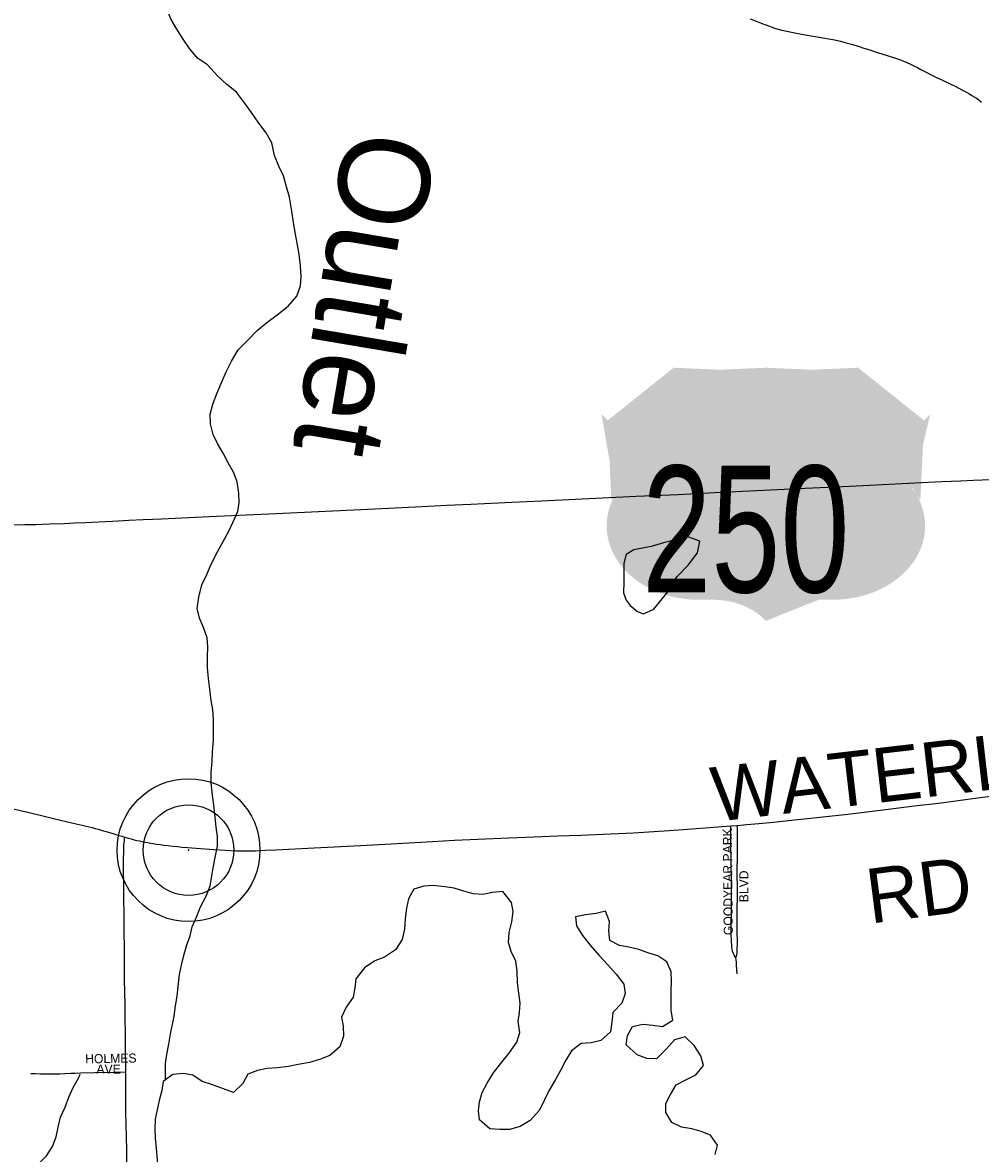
# Model space of a CAD drawing. Header units: feet. Extents: x 2113747 to 29971100, y 960708 to 6252803.
# Tile 10 of 256: x 2278662 to 2283929, y 1100993 to 1107212. Entities that reach past the tile are written whole.
import ezdxf

# ---------------------------------------------------------------- set-up
doc = ezdxf.new("R2010")
doc.units = ezdxf.units.FT
doc.header["$MEASUREMENT"] = 0
for name, color, linetype in [('0_Xref', 7, 'Continuous'), ('GM_X_County_Road', 3, 'Continuous'), ('GM_X_County_Road_Text', 3, 'Continuous'), ('GM_X_Major_Lake', 5, 'Continuous'), ('GM_X_Minor_Lake', 5, 'Continuous'), ('GM_X_Minor_River', 5, 'Continuous'), ('GM_X_Minor_River_Text', 5, 'Continuous'), ('GM_X_Township_Road', 4, 'Continuous'), ('GM_X_Township_Subdivision', 4, 'Continuous'), ('GM_X_Township_Subdivision_Text', 4, 'Continuous'), ('GM_X_Unincorporated', 1, 'Continuous'), ('GM_X_Unincorporated_Location', 2, 'Continuous'), ('GM_X_US_Location', 7, 'Continuous'), ('GM_X_US_Route', 1, 'Continuous'), ('GM_X_US_Shield', 7, 'Continuous')]:
    doc.layers.add(name, color=color, linetype=linetype)
doc.styles.add('Styledgn030', font='dgn030.shx')
doc.styles.add('Styledgn031', font='dgn031.shx')

# ---------------------------------------------------------------- blocks, each defined once
blk = doc.blocks.new('M1-H4_34')
at = {"layer": 'GM_X_US_Shield', "linetype": 'Continuous', "true_color": 0x1e0000}
h = blk.add_hatch(color=18, dxfattribs=at)
edge = h.paths.add_edge_path(flags=0)
edge.add_line((-508.4680158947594, 667.091177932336), (-508.4680158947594, 667.0911779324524))
edge.add_line((-508.4680158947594, 667.0911779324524), (-871.017569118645, 377.0515353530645))
edge.add_ellipse((-1286.789338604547, 144.1422748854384), major_axis=(507.5693745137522, -5.275790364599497e-14), ratio=0.8000000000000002, start_angle=334.5471236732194, end_angle=395.0009291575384, ccw=False)
edge.add_line((-828.4851254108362, -30.36763197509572), (-828.4851254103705, -30.36763197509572))
edge.add_ellipse((-369.1022995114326, -203.0529443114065), major_axis=(507.5693745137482, 8.243422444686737e-16), ratio=0.8000000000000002, start_angle=-205.1680805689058, end_angle=-89.36173636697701)
edge.add_line((-363.4481941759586, -609.0832494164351), (-290.9382835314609, -609.0832494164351))
edge.add_ellipse((-290.9382839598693, -899.122891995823), major_axis=(-362.549553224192, 5.360414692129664e-07), ratio=0.7999999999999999, start_angle=216.8698977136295, end_angle=270, ccw=False)
edge.add_line((-0.898641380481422, -725.0991066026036), (-0.8986413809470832, -725.0991066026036))
edge.add_ellipse((289.1410011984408, -899.122891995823), major_axis=(-362.549553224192, -5.360414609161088e-07), ratio=0.7999999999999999, start_angle=270, end_angle=323.13010228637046, ccw=False)
edge.add_line((289.1410007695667, -609.0832494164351), (361.6509114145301, -609.0832494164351))
edge.add_ellipse((367.3050167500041, -203.0529443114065), major_axis=(-507.5693745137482, 6.215932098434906e-14), ratio=0.8000000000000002, start_angle=89.361736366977, end_angle=205.1680805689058)
edge.add_ellipse((1284.992055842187, 144.1422748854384), major_axis=(-507.5693745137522, 6.215932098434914e-14), ratio=0.8000000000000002, start_angle=324.9990708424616, end_angle=385.4528763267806, ccw=False)
edge.add_line((869.2202863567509, 377.0515353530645), (506.6707331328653, 667.0911779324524))
edge.add_line((506.6707331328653, 667.0911779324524), (506.6707331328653, 667.0911779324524))
edge.add_ellipse((252.8860458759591, 874.2209128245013), major_axis=(-362.5495532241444, -2.054038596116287e-13), ratio=0.8000000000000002, start_angle=405.57299599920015, end_angle=494.42700400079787, ccw=False)
edge.add_line((-0.8986413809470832, 667.0911779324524), (-0.8986413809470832, 667.091177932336))
edge.add_ellipse((-254.6833286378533, 874.2209128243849), major_axis=(-362.5495532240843, -2.054038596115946e-13), ratio=0.8, start_angle=405.5729959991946, end_angle=494.4270040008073, ccw=False)
at = {"layer": 'GM_X_US_Shield', "color": 9, "linetype": 'Continuous', "lineweight": 13, "insert": (-111.3720996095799, -577.7589680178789), "char_height": 696.0951421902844, "attachment_point": 8, "line_spacing_factor": 0.8, "style": 'Styledgn030'}
blk.add_mtext('{\\Fdgn000|c0;\\W0.73387;\\C9;250}', dxfattribs=at)
blk = doc.blocks.new('Unicorp47')
at = {"layer": 'GM_X_Unincorporated'}
for radius in [392.8488348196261, 249.0278639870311]:
    blk.add_circle((-4.656612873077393e-10, 0), radius, dxfattribs=at)
blk = doc.blocks.new('POR')
at = {"layer": 'GM_X_County_Road', "flags": 128}
for points in [[(2278578.152808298, 1102895.727274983), (2278698.165691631, 1102867.54491665), (2278773.526433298, 1102850.058074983), (2278825.199558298, 1102837.42686665), (2278870.343824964, 1102826.567308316), (2278901.150849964, 1102819.185433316), (2278955.875149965, 1102806.554224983), (2278989.306841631, 1102798.713033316), (2279010.993149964, 1102793.496508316), (2279028.808074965, 1102789.165808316), (2279043.998333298, 1102785.228808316), (2279060.500924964, 1102780.898108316), (2279077.856533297, 1102776.10809165), (2279100.002158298, 1102769.579233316), (2279121.721274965, 1102763.050374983), (2279140.389216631, 1102757.40734165), (2279157.744824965, 1102752.190816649), (2279175.100433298, 1102746.974291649), (2279190.750008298, 1102742.184274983), (2279207.252599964, 1102737.394258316), (2279224.837866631, 1102732.308966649)], [(2283698.713433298, 1102919.939824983), (2283914.493841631, 1102949.401708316), (2284145.530124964, 1102979.224483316), (2284321.743683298, 1103002.223124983)], [(2282592.908558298, 1102797.17104165), (2282645.598741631, 1102801.272083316), (2282711.609108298, 1102806.882308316), (2282792.350416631, 1102815.543708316), (2282890.939458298, 1102826.370458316), (2283046.385341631, 1102842.34811665), (2283200.092383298, 1102859.638108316), (2283408.523724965, 1102884.309974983), (2283565.281941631, 1102904.224633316), (2283698.713433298, 1102919.939824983)], [(2281335.758841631, 1102728.339158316), (2281475.817616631, 1102734.08061665), (2281603.901349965, 1102738.772208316), (2281732.444399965, 1102743.070099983), (2281894.845649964, 1102749.959849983), (2282021.617049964, 1102756.849599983), (2282133.230999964, 1102763.312841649), (2282217.449991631, 1102768.92306665), (2282294.319916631, 1102774.073974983), (2282487.101683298, 1102788.345599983), (2282556.589733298, 1102794.119866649)], [(2282556.589733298, 1102794.119866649), (2282590.447933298, 1102796.974191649), (2282592.908558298, 1102797.17104165)], [(2279229.168566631, 1101441.46509165), (2279228.413974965, 1101579.981874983), (2279225.100333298, 1101810.690074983), (2279222.934983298, 1101948.189799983), (2279221.688266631, 1102031.555774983), (2279219.621341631, 1102302.060483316), (2279218.801133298, 1102400.190208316), (2279217.948116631, 1102477.913149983), (2279217.554416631, 1102547.368391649), (2279217.587224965, 1102585.590099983), (2279217.587224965, 1102622.925983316), (2279218.046541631, 1102640.740908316), (2279218.046541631, 1102660.26186665), (2279218.473049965, 1102675.484933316), (2279219.358874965, 1102688.050524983), (2279220.244699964, 1102701.534749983), (2279221.557033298, 1102713.673833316), (2279222.836558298, 1102722.368041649), (2279224.837866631, 1102732.308966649)], [(2279224.837866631, 1102732.308966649), (2279243.276149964, 1102726.961208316), (2279259.319424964, 1102722.597699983), (2279276.281333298, 1102718.266999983), (2279290.585766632, 1102714.78931665), (2279304.069991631, 1102711.73814165), (2279319.260249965, 1102708.260458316), (2279336.189349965, 1102704.782774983), (2279350.067274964, 1102702.19091665), (2279364.831024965, 1102699.566249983), (2279380.021283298, 1102696.941583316), (2279397.409699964, 1102694.316916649), (2279418.242991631, 1102691.26574165), (2279441.241633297, 1102688.247374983), (2279462.534241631, 1102685.622708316), (2279485.532883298, 1102682.99804165), (2279512.895033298, 1102680.373374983), (2279538.091833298, 1102678.208024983), (2279568.898858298, 1102675.583358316), (2279713.485183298, 1102664.658183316), (2279777.330199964, 1102660.721183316), (2279835.072866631, 1102657.670008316), (2279878.051783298, 1102656.357674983), (2279911.056966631, 1102656.784183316), (2279943.602833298, 1102658.063708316), (2279996.161783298, 1102660.196249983), (2280055.216783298, 1102662.788108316), (2280265.551008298, 1102673.057116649)], [(2280265.551008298, 1102673.057116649), (2280520.438949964, 1102687.263124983), (2280689.336249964, 1102695.89171665), (2280819.158824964, 1102703.207974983), (2280915.713749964, 1102708.49011665)], [(2280915.713749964, 1102708.49011665), (2281037.957599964, 1102715.018974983), (2281164.761808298, 1102720.629199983), (2281335.758841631, 1102728.339158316)], [(2279267.324658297, 1098708.071608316), (2279266.996574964, 1098750.131891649), (2279263.617316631, 1098866.010924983), (2279261.091074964, 1099106.627241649), (2279258.138324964, 1099341.961416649), (2279253.938858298, 1099684.97254165), (2279248.886374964, 1100021.914124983), (2279247.147533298, 1100207.70771665), (2279243.013683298, 1100490.843633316), (2279238.781408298, 1100747.043908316), (2279235.008449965, 1101013.185108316), (2279230.316858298, 1101222.699124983), (2279229.923158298, 1101338.217266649), (2279229.168566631, 1101441.46509165)]]:
    blk.add_lwpolyline(points, dxfattribs=at)
at = {"layer": 'GM_X_Major_Lake', "flags": 128}
for points in [[(2281452.879999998, 1101173.65), (2281398.949999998, 1101141.46), (2281338.979999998, 1101125.29), (2281286.979999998, 1101125.17), (2281230.959999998, 1101129.06), (2281174.849999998, 1101177.03), (2281168.739999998, 1101227.12), (2281174.639999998, 1101277.23), (2281188.529999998, 1101327.36), (2281216.409999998, 1101379.52), (2281252.289999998, 1101435.72), (2281290.189999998, 1101485.91), (2281336.059999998, 1101542.12), (2281379.929999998, 1101604.34), (2281395.809999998, 1101658.48), (2281387.679999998, 1101718.59), (2281395.569999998, 1101768.71), (2281397.469999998, 1101818.81), (2281391.339999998, 1101874.91), (2281383.209999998, 1101931), (2281381.069999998, 1101995.13), (2281374.959999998, 1102051.22), (2281348.839999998, 1102103.27), (2281334.729999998, 1102153.33), (2281338.609999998, 1102207.45), (2281352.479999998, 1102267.6), (2281360.359999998, 1102323.74), (2281350.249999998, 1102373.81), (2281302.109999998, 1102433.83), (2281246.119999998, 1102427.69), (2281192.139999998, 1102417.54), (2281140.119999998, 1102421.44), (2281088.089999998, 1102435.35), (2281036.059999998, 1102451.26), (2280984.029999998, 1102459.16), (2280920.009999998, 1102467.03), (2280868.019999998, 1102462.91), (2280814.059999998, 1102446.75), (2280784.169999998, 1102392.58), (2280772.279999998, 1102342.46), (2280766.409999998, 1102284.32), (2280762.529999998, 1102226.2), (2280748.659999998, 1102170.06), (2280712.779999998, 1102111.86), (2280652.869999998, 1102071.64), (2280598.909999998, 1102051.49), (2280542.989999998, 1102013.28), (2280495.119999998, 1101953.05), (2280489.229999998, 1101902.94), (2280479.329999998, 1101852.82), (2280441.459999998, 1101796.62), (2280415.579999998, 1101742.45), (2280425.689999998, 1101692.37), (2280425.799999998, 1101638.27), (2280405.929999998, 1101580.11), (2280352.039999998, 1101531.89), (2280300.079999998, 1101511.73), (2280240.119999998, 1101493.56), (2280178.139999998, 1101481.39), (2280124.149999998, 1101471.26), (2280064.169999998, 1101463.11), (2280006.169999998, 1101460.98), (2279954.189999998, 1101448.84), (2279900.229999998, 1101428.67), (2279872.349999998, 1101378.5), (2279822.449999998, 1101328.29), (2279766.399999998, 1101348.21), (2279706.349999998, 1101370.12), (2279650.309999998, 1101388.03), (2279598.229999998, 1101423.98), (2279544.209999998, 1101431.87), (2279488.219999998, 1101427.75), (2279434.289999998, 1101389.55), (2279428.399999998, 1101339.44), (2279412.519999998, 1101283.29), (2279402.639999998, 1101233.16), (2279390.749999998, 1101181.03), (2279388.859999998, 1101130.93), (2279390.979999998, 1101076.82), (2279397.099999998, 1101020.72), (2279405.329999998, 1100916.53)], [(2282471.339999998, 1100987.55), (2282483.219999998, 1101037.68), (2282445.109999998, 1101093.7), (2282393.059999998, 1101113.63), (2282343.029999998, 1101127.55), (2282284.999999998, 1101137.44), (2282232.939999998, 1101163.37), (2282198.819999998, 1101217.4), (2282198.709999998, 1101267.5), (2282224.599999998, 1101317.66), (2282256.489999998, 1101369.84), (2282312.419999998, 1101400.02), (2282364.369999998, 1101426.19), (2282406.259999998, 1101476.39), (2282392.139999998, 1101530.46), (2282356.019999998, 1101586.49), (2282305.909999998, 1101634.48), (2282247.939999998, 1101618.32), (2282202.059999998, 1101566.11), (2282148.169999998, 1101513.88), (2282094.159999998, 1101515.76), (2282042.119999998, 1101535.69), (2281981.989999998, 1101589.66), (2281987.879999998, 1101641.77), (2282015.769999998, 1101691.94), (2282073.749999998, 1101704.09), (2282127.769999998, 1101698.2), (2282181.779999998, 1101690.31), (2282237.709999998, 1101726.5), (2282229.589999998, 1101778.59), (2282229.359999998, 1101886.81), (2282231.239999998, 1101940.92), (2282229.129999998, 1101991.02), (2282205.009999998, 1102047.07), (2282154.939999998, 1102079.02), (2282100.899999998, 1102096.94), (2282050.849999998, 1102114.86), (2281996.819999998, 1102126.76), (2281944.799999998, 1102136.67), (2281890.729999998, 1102164.6), (2281886.619999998, 1102216.7), (2281890.509999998, 1102268.81), (2281868.379999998, 1102324.87), (2281816.399999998, 1102312.73), (2281758.419999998, 1102304.59), (2281702.439999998, 1102294.44), (2281708.549999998, 1102244.35), (2281740.669999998, 1102192.32), (2281782.789999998, 1102138.31), (2281830.899999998, 1102084.31), (2281881.019999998, 1102030.31), (2281927.149999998, 1101978.32), (2281969.269999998, 1101924.3), (2281975.369999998, 1101872.2), (2281957.489999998, 1101820.07), (2281907.599999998, 1101767.85), (2281901.709999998, 1101715.73), (2281895.829999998, 1101661.61), (2281841.929999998, 1101613.39), (2281787.959999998, 1101601.25), (2281733.959999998, 1101597.11), (2281680.059999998, 1101556.92), (2281650.159999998, 1101506.75), (2281622.269999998, 1101452.58), (2281592.389999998, 1101400.41), (2281556.529999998, 1101338.2), (2281530.639999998, 1101284.04), (2281504.749999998, 1101231.88), (2281452.879999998, 1101173.65)]]:
    blk.add_lwpolyline(points, dxfattribs=at)
at = {"layer": 'GM_X_Minor_Lake'}
blk.add_line((2281968.209999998, 1104236.92), (2281968.419999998, 1104136.72), dxfattribs=at)
at = {"layer": 'GM_X_Minor_Lake', "flags": 128}
blk.add_lwpolyline([(2281968.419999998, 1104136.72), (2281966.549999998, 1104076.6), (2281980.639999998, 1104036.55), (2282002.709999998, 1104006.54), (2282042.789999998, 1103972.56), (2282076.819999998, 1103960.61), (2282132.759999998, 1103986.79), (2282202.579999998, 1104073.12), (2282262.369999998, 1104165.43), (2282322.239999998, 1104227.69), (2282374.099999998, 1104295.95), (2282385.959999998, 1104360.11), (2282319.899999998, 1104384.01), (2282185.959999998, 1104351.64), (2282118.009999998, 1104331.45), (2282024.039999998, 1104313.2), (2281982.099999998, 1104287.06), (2281968.209999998, 1104236.92)], dxfattribs=at)
at = {"layer": 'GM_X_Minor_River', "flags": 128}
for points in [[(2279509.609999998, 1107175.3), (2279479.489999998, 1107229.34), (2279455.359999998, 1107285.39), (2279435.239999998, 1107339.46), (2279403.119999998, 1107393.5), (2279364.999999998, 1107449.52), (2279314.869999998, 1107501.51), (2279260.789999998, 1107537.46), (2279208.699999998, 1107577.43), (2279156.629999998, 1107609.37), (2279056.509999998, 1107661.26), (2279006.469999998, 1107679.18), (2278989.899999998, 1107684.63)], [(2279448.279999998, 1101399.45), (2279448.079999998, 1101487.77), (2279455.969999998, 1101537.89), (2279465.849999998, 1101594.02), (2279475.729999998, 1101648.15), (2279495.509999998, 1101748.4), (2279503.389999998, 1101804.53), (2279511.269999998, 1101858.65), (2279517.159999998, 1101910.78), (2279525.009999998, 1101976.92), (2279534.899999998, 1102029.05), (2279548.789999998, 1102081.19), (2279562.669999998, 1102135.33), (2279582.549999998, 1102189.47), (2279594.439999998, 1102239.6), (2279618.329999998, 1102291.76), (2279640.209999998, 1102349.93), (2279672.079999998, 1102408.11), (2279693.949999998, 1102464.28), (2279709.729999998, 1102564.52), (2279721.609999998, 1102620.66), (2279733.479999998, 1102682.8), (2279733.359999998, 1102736.91), (2279727.249999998, 1102787), (2279721.129999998, 1102843.1), (2279715.019999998, 1102893.18), (2279706.859999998, 1102963.3), (2279698.709999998, 1103031.43), (2279698.589999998, 1103087.53), (2279704.459999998, 1103147.67), (2279706.339999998, 1103201.78), (2279712.199999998, 1103265.92), (2279711.959999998, 1103378.15), (2279707.829999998, 1103434.25), (2279699.719999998, 1103484.33), (2279691.589999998, 1103546.44), (2279683.449999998, 1103604.54), (2279679.329999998, 1103664.65), (2279679.199999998, 1103724.77), (2279681.069999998, 1103778.88), (2279676.959999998, 1103828.96), (2279656.839999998, 1103885.04), (2279634.729999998, 1103937.09), (2279622.609999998, 1103989.16), (2279630.469999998, 1104051.31), (2279648.329999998, 1104119.48), (2279674.199999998, 1104177.66), (2279698.079999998, 1104233.83), (2279735.919999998, 1104306.06), (2279765.799999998, 1104358.23), (2279793.689999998, 1104412.4), (2279817.579999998, 1104462.55), (2279845.449999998, 1104522.74), (2279853.349999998, 1104572.86), (2279851.229999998, 1104624.95), (2279841.099999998, 1104687.05), (2279820.969999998, 1104739.12), (2279792.859999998, 1104791.16), (2279766.749999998, 1104841.2), (2279734.629999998, 1104897.24), (2279710.509999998, 1104947.29), (2279694.379999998, 1105005.36), (2279694.269999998, 1105059.48), (2279708.149999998, 1105113.62), (2279732.009999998, 1105175.79), (2279757.879999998, 1105235.97), (2279781.759999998, 1105292.13), (2279811.639999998, 1105350.32), (2279847.499999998, 1105412.53), (2279903.389999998, 1105468.76), (2279951.279999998, 1105518.97), (2280005.179999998, 1105563.18), (2280061.089999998, 1105605.39), (2280122.989999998, 1105651.62), (2280170.879999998, 1105707.84), (2280190.749999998, 1105764), (2280194.649999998, 1105814.11), (2280190.509999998, 1105874.22), (2280182.369999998, 1105938.33), (2280172.229999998, 1105998.43), (2280162.119999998, 1106048.5), (2280151.989999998, 1106112.61), (2280141.839999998, 1106174.71), (2280129.669999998, 1106252.84), (2280113.549999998, 1106308.92), (2280097.419999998, 1106369), (2280071.299999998, 1106423.05), (2280047.169999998, 1106481.11), (2280033.019999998, 1106551.22), (2280000.889999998, 1106605.26), (2279960.769999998, 1106659.27), (2279920.639999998, 1106717.3), (2279882.519999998, 1106771.32), (2279838.389999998, 1106829.34), (2279784.289999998, 1106871.31), (2279734.179999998, 1106919.29), (2279678.049999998, 1106979.29), (2279623.959999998, 1107017.24), (2279579.849999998, 1107069.24), (2279545.729999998, 1107121.27), (2279509.609999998, 1107175.3)], [(2278134.429999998, 1100502.74), (2278184.309999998, 1100555.06), (2278238.189999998, 1100607.38), (2278292.089999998, 1100657.71), (2278351.989999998, 1100706.06), (2278405.929999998, 1100738.33), (2278461.869999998, 1100772.61), (2278519.819999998, 1100804.9), (2278571.779999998, 1100831.15), (2278633.709999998, 1100867.46), (2278685.669999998, 1100893.7), (2278743.609999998, 1100930), (2278793.489999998, 1100980.31), (2278825.369999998, 1101030.57), (2278847.229999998, 1101084.8), (2278857.079999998, 1101136.98), (2278870.919999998, 1101193.19), (2278896.789999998, 1101247.45), (2278916.639999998, 1101301.66), (2278940.489999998, 1101355.9), (2278968.369999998, 1101406.14), (2278978.309999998, 1101428.24)]]:
    blk.add_lwpolyline(points, dxfattribs=at)
at = {"layer": 'GM_X_Township_Road', "flags": 128}
blk.add_lwpolyline([(2282664.168258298, 1107231.840649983), (2282737.954199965, 1107203.133358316), (2282774.437066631, 1107189.649133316), (2282796.582691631, 1107182.267258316), (2282817.842491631, 1107175.738399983), (2282837.396258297, 1107170.521874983), (2282864.299091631, 1107163.99301665), (2282890.775416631, 1107158.776491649), (2282946.352733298, 1107148.769949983), (2282998.452366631, 1107139.649233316), (2283042.317108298, 1107132.234549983), (2283073.124133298, 1107127.018024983), (2283094.843249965, 1107123.081024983), (2283118.268399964, 1107118.71751665), (2283135.656816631, 1107114.813324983), (2283159.541283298, 1107109.170291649), (2283178.635733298, 1107104.380274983), (2283192.087149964, 1107100.902591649), (2283205.112058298, 1107097.424908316), (2283227.257683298, 1107090.896049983), (2283256.785183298, 1107081.775333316), (2283288.904541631, 1107071.768791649), (2283321.483216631, 1107061.335741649), (2283356.620941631, 1107050.01686665), (2283387.034266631, 1107040.469641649), (2283416.988274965, 1107030.889608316), (2283450.846474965, 1107019.570733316), (2283478.208624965, 1107010.450016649), (2283502.946108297, 1107000.902791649), (2283525.518241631, 1106991.782074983), (2283545.039199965, 1106983.514374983), (2283564.166458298, 1106974.393658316), (2283583.260908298, 1106964.387116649), (2283602.781866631, 1106953.954066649), (2283627.519349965, 1106940.929158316), (2283665.314549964, 1106921.342583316), (2283691.790874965, 1106908.317674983), (2283713.477183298, 1106898.311133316), (2283736.049316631, 1106887.878083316), (2283756.456099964, 1106878.330858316), (2283774.271024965, 1106870.063158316), (2283789.887791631, 1106862.254774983), (2283810.294574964, 1106851.821724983), (2283828.109499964, 1106842.701008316), (2283848.942791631, 1106831.382133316), (2283868.890258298, 1106820.096066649), (2283882.768183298, 1106811.861174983), (2283895.793091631, 1106804.019983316), (2283908.391491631, 1106795.752283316), (2283920.104066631, 1106787.517391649), (2283936.180149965, 1106774.918991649)], dxfattribs=at)
at = {"layer": 'GM_X_Township_Subdivision', "flags": 128}
for points in [[(2282584.476816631, 1102068.071449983), (2282577.521449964, 1102079.784024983), (2282573.190749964, 1102088.478233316), (2282569.516216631, 1102096.713124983), (2282566.497849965, 1102105.83384165), (2282564.759008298, 1102112.32989165), (2282563.446674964, 1102118.858749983), (2282562.593658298, 1102125.354799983), (2282561.707833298, 1102134.934833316), (2282560.428308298, 1102159.245808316), (2282560.001799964, 1102173.583049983), (2282559.575291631, 1102192.250991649), (2282559.148783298, 1102212.657774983), (2282559.181591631, 1102254.750866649), (2282560.493924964, 1102324.238916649), (2282560.526733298, 1102373.287374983), (2282560.100224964, 1102420.203291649), (2282559.706524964, 1102471.417099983), (2282558.459808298, 1102606.029691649), (2282557.606791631, 1102695.038699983), (2282556.786583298, 1102774.500483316), (2282556.589733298, 1102794.119866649)], [(2282584.476816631, 1102068.071449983), (2282589.266833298, 1102085.098974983), (2282591.005674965, 1102094.219691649), (2282591.891499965, 1102103.340408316), (2282592.318008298, 1102118.957174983), (2282592.777324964, 1102145.89281665), (2282591.924308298, 1102221.87691665), (2282592.022733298, 1102309.737633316), (2282592.875749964, 1102434.638958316), (2282592.514858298, 1102546.220099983), (2282592.974174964, 1102632.177933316), (2282593.466299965, 1102710.786699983), (2282593.039791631, 1102777.223574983), (2282592.908558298, 1102797.17104165)], [(2282590.940058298, 1101981.654299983), (2282590.087041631, 1102005.112258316), (2282588.774708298, 1102028.996724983), (2282587.495183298, 1102045.039999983), (2282586.215658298, 1102058.064908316), (2282584.476816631, 1102068.071449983)], [(2278707.647299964, 1101433.427049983), (2278731.564574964, 1101432.574033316), (2278759.779741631, 1101431.261699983), (2278788.880733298, 1101430.375874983), (2278827.528949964, 1101429.916558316), (2278866.702099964, 1101430.310258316), (2278893.965824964, 1101432.049099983), (2278927.824024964, 1101434.214449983), (2278950.855474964, 1101434.640958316), (2278979.497149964, 1101435.493974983), (2279056.498308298, 1101438.02021665), (2279166.209374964, 1101440.18556665), (2279229.168566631, 1101441.46509165)]]:
    blk.add_lwpolyline(points, dxfattribs=at)
at = {"layer": 'GM_X_Unincorporated_Location'}
blk.add_point((2279574.442098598, 1102661.01877677), dxfattribs=at)
at = {"layer": 'GM_X_US_Route', "flags": 128}
for points in [[(2279377.845329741, 1104481.100509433), (2279425.428016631, 1104482.928824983), (2279687.238516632, 1104494.969483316), (2280055.905758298, 1104512.193858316), (2280327.296291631, 1104525.087533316), (2280599.539841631, 1104538.440524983), (2280859.644308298, 1104551.334199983), (2280995.536424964, 1104557.797441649), (2281127.097841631, 1104564.260683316), (2281352.458283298, 1104574.562499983), (2281516.598374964, 1104582.305266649), (2282036.347991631, 1104606.845899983), (2282266.465641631, 1104617.147716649), (2282468.400933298, 1104627.055833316), (2282965.578416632, 1104651.563658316), (2283130.145016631, 1104658.87991665), (2283283.852058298, 1104665.769666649), (2283568.694008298, 1104680.402183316), (2283717.611033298, 1104688.144949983), (2283820.530774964, 1104692.869349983), (2283891.757666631, 1104695.887716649), (2283986.836216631, 1104700.185608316)], [(2278606.499208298, 1104450.284533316), (2278674.674924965, 1104451.137549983), (2278734.582941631, 1104452.417074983), (2278809.714024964, 1104454.976124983), (2278889.602316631, 1104457.994491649), (2278949.083824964, 1104460.55354165), (2279008.565333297, 1104463.145399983), (2279081.104558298, 1104467.016783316), (2279157.088658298, 1104470.888166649), (2279246.950683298, 1104475.218866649), (2279324.673624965, 1104479.057441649), (2279377.845329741, 1104481.100509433)]]:
    blk.add_lwpolyline(points, dxfattribs=at)
at = {"color": 7, "linetype": 'Continuous', "lineweight": 0}
for name, p in [('M1-H4_34', (2282750.596589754, 1104646.939602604)), ('Unicorp47', (2279574.442098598, 1102661.01877677))]:
    blk.add_blockref(name, p, dxfattribs=at)
at = {"layer": 'GM_X_County_Road_Text', "char_height": 300.0000000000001, "attachment_point": 7, "line_spacing_factor": 0.8, "style": 'Styledgn030'}
for s, insert, rotation in [('{\\Fdgn000|c0;\\C256;WATERLOO}', (2282468.996856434, 1102811.906149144), 6.634665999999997), ('{\\Fdgn000|c0;\\C256;RD}', (2283323.251135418, 1102256.594119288), 7.362907)]:
    blk.add_mtext(s, dxfattribs=dict(at, insert=insert, rotation=rotation))
at = {"layer": 'GM_X_Minor_River_Text', "insert": (2280690.353253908, 1106598.313630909), "char_height": 500.2300200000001, "attachment_point": 4, "rotation": 260.40116111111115, "line_spacing_factor": 0.8, "style": 'Styledgn031'}
blk.add_mtext('{\\Fdgn000|c0;\\C256;Outlet}', dxfattribs=at)
at = {"layer": 'GM_X_Township_Subdivision_Text', "char_height": 50.00000000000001, "attachment_point": 7, "line_spacing_factor": 0.8, "style": 'Styledgn030'}
for s, insert, rotation in [('{\\Fdgn000|c0;\\C256;GOODYEAR PARK}', (2282568.49834995, 1102193.952740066), 90.48506899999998), ('{\\Fdgn000|c0;\\C256;BLVD}', (2282653.580719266, 1102374.337377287), 90), ('{\\Fdgn000|c0;\\C256;HOLMES}', (2279006.465561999, 1101487.247878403), 1.0251870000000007), ('{\\Fdgn000|c0;\\C256;AVE}', (2279067.818789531, 1101432.038458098), 1e-05)]:
    blk.add_mtext(s, dxfattribs=dict(at, insert=insert, rotation=rotation))
at = {"layer": 'GM_X_US_Location', "char_height": 1, "attachment_point": 5, "line_spacing_factor": 0.8, "style": 'Styledgn030'}
for s, insert in [('{\\Fdgn000|c0;\\C256;/}', (2282750.474397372, 1104646.939602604)), ('{\\Fdgn000|c0;\\C256;0}', (2282750.559114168, 1104646.939602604))]:
    blk.add_mtext(s, dxfattribs=dict(at, insert=insert))
at = {"layer": 'GM_X_US_Location', "insert": (2282442.604502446, 1104439.100023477), "char_height": 1, "attachment_point": 7, "rotation": 1e-05, "line_spacing_factor": 0.8, "style": 'Styledgn030'}
blk.add_mtext('{\\Fdgn000|c0;\\C256;224}', dxfattribs=at)

msp = doc.modelspace()

# ---------------------------------------------------------------- block references
at = {"layer": '0_Xref'}
msp.add_blockref('POR', (0, 0), dxfattribs=at)

doc.saveas('drawing.dxf')
